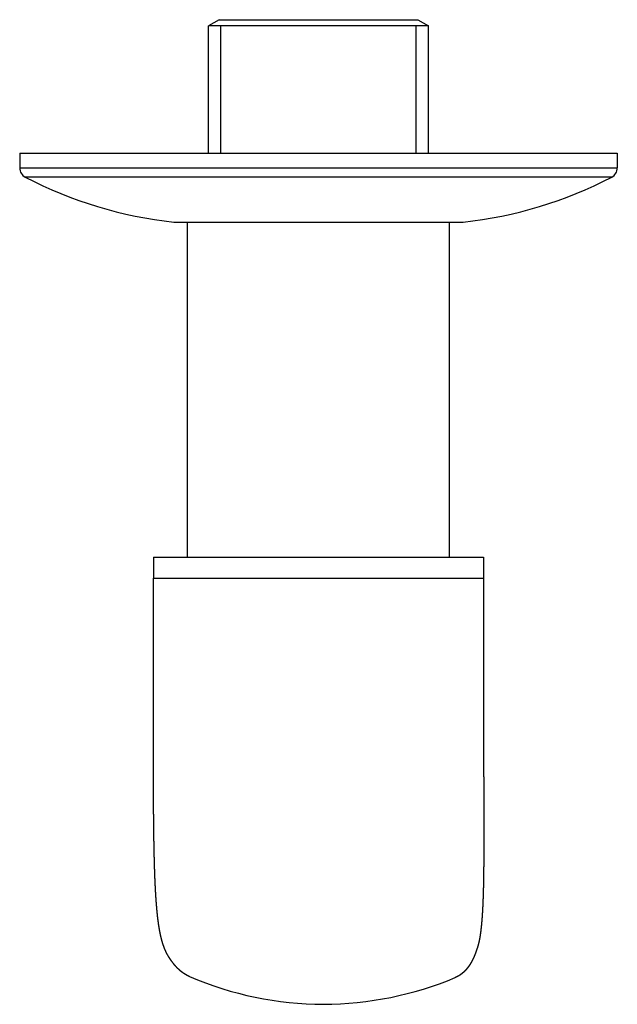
# Model space of a CAD drawing. Header units: millimetres. Extents: x -0.0285 to 0.0285, y -0.0812 to 0.0127.
import ezdxf

# ---------------------------------------------------------------- set-up
doc = ezdxf.new("R2010")
doc.units = ezdxf.units.MM
doc.layers.add('BLOCKS', color=3, linetype='Continuous')

msp = doc.modelspace()

# ---------------------------------------------------------------- linework, layer by layer
at = {"layer": 'BLOCKS'}
for p, q in [((-0.009477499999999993, 0.01272809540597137), (-0.01047749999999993, 0.01215074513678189)), ((-0.009477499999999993, 0.01272809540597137), (0.009477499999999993, 0.01272809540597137)), ((0.009477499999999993, 0.01272809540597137), (0.01047749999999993, 0.01215074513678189)), ((-0.01047749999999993, 0), (-0.01047749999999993, 0.01215074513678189)), ((0.01047749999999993, 0.01215074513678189), (-0.01047749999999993, 0.01215074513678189)), ((-0.00931500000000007, 0), (-0.00931500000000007, 0.01215074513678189)), ((0.009314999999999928, 0), (0.009314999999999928, 0.01215074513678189)), ((0.01047749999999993, 0), (0.01047749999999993, 0.01215074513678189)), ((-0.02850000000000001, 0), (-0.02850000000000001, -0.001398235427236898)), ((-0.02850000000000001, 0), (0, 0)), ((0, 0), (0.02850000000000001, 0)), ((0.02850000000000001, 0), (0.02850000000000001, -0.001398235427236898)), ((-0.02850000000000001, -0.001398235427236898), (0, -0.001398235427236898)), ((0, -0.001398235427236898), (0.02850000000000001, -0.001398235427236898)), ((0, -0.002285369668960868), (-0.0279615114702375, -0.002285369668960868)), ((0.02796151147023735, -0.002285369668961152), (0, -0.002285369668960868)), ((-0.01380378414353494, -0.006567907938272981), (0, -0.006567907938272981)), ((-0.01375, -0.006570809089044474), (0.01375, -0.006570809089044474)), ((-0.0125, -0.03852190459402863), (-0.0125, -0.006570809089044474)), ((0, -0.006567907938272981), (0.01380378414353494, -0.006567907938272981)), ((0.0125, -0.03852190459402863), (0.0125, -0.006570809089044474)), ((-0.01574999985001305, -0.03852190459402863), (-0.0002266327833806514, -0.03852190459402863)), ((-0.01575000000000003, -0.03852190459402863), (-0.01575000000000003, -0.04052190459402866)), ((-0.0002266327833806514, -0.03852190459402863), (0.01574836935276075, -0.03852190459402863)), ((0.01574836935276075, -0.03852190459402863), (0.01574999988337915, -0.03852190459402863)), ((0.01575000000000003, -0.03852190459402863), (0.01575000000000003, -0.04052190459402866)), ((-0.01575000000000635, -0.04052190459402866), (-0.0002266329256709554, -0.04052190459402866)), ((-0.0002266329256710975, -0.04052190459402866), (0.01574836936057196, -0.04052190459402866)), ((0.01574836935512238, -0.04052190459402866), (0.01574836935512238, -0.05289836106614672)), ((0.01574836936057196, -0.04052190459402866), (0.01575000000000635, -0.04052190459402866))]:
    msp.add_line(p, q, dxfattribs=at)
for centre, radius, start, end in [((-0.0275, -0.001398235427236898), 0.001, 180, 242.5153170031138), ((0.0275, -0.001398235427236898), 0.001, 297.4846829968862, 0), ((-0.009501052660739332, 0.03320000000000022), 0.04, 242.5153170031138, 263.8248431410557), ((0.009501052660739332, 0.03320000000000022), 0.04, 276.1751568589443, 297.4846829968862), ((-0.01375, -0.00607080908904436), 0.0005, 263.8248431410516, 270), ((0.01375, -0.00607080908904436), 0.0005, 270, 276.1751568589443), ((0.0005875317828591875, -0.04841136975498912), 0.0327427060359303, 246.8192234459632, 269.8061678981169), ((0.000267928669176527, -0.04783814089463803), 0.03331640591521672, 270.3602065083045, 292.5516829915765)]:
    msp.add_arc(centre, radius, start, end, dxfattribs=at)
for points, knots in [([(-0.01574819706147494, -0.05628715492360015), (-0.01574836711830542, -0.0559715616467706), (-0.01574855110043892, -0.05565537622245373), (-0.01574874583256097, -0.0553386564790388), (-0.015748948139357, -0.05502146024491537), (-0.01574915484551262, -0.05470384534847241), (-0.01574936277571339, -0.05438586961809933), (-0.0157495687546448, -0.05406759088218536), (-0.0157497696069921, -0.05374906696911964), (-0.01574996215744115, -0.05343035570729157), (-0.01575014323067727, -0.05311151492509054), (-0.01575030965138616, -0.05279260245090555), (-0.0157504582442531, -0.05247367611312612), (-0.01575058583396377, -0.05215479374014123), (-0.01575068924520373, -0.05183601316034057), (-0.01575076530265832, -0.05151739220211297), (-0.01575089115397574, -0.05067162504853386), (-0.01575094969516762, -0.04982584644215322), (-0.01575095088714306, -0.04898005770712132), (-0.0157509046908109, -0.04813426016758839), (-0.01575082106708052, -0.0472884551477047), (-0.01575070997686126, -0.04644264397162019), (-0.01575058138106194, -0.04559682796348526), (-0.0157504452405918, -0.04475100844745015), (-0.01575031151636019, -0.04390518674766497), (-0.01575019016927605, -0.04305936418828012), (-0.01575009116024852, -0.0422135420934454), (-0.01575002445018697, -0.04136772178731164), (-0.01575000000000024, -0.04052190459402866)], [0, 0, 0.3185422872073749, 0.6370845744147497, 0.9556268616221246, 1.274169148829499, 1.592711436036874, 1.911253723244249, 2.229796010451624, 2.548338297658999, 2.866880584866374, 3.185422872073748, 3.503965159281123, 3.822507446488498, 4.141049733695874, 4.459592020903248, 4.778134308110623, 5.623949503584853, 6.469764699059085, 7.315579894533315, 8.161395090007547, 9.007210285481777, 9.853025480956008, 10.69884067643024, 11.54465587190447, 12.3904710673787, 13.23628626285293, 14.08210145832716, 14.92791665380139, 15.77373184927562, 15.77373184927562]), ([(0.01575000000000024, -0.04052190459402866), (0.0157500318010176, -0.04163302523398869), (0.01575011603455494, -0.04274413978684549), (0.01575023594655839, -0.043855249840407), (0.01575037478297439, -0.04496635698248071), (0.01575051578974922, -0.04607746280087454), (0.01575064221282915, -0.0471885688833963), (0.01575073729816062, -0.04829967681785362), (0.0157507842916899, -0.04941078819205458), (0.01575076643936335, -0.05052190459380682), (0.01575068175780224, -0.05101411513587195), (0.01575049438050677, -0.05150629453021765), (0.0157502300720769, -0.05199841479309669), (0.01574991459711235, -0.05249044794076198), (0.01574957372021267, -0.05298236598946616), (0.01574923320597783, -0.05347414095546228), (0.0157489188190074, -0.0539657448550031), (0.01574865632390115, -0.05445714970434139), (0.01574847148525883, -0.05494832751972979), (0.01574839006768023, -0.05543925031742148), (0.0157484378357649, -0.05592989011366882)], [0, 0, 1.111124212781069, 2.222248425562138, 3.333372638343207, 4.444496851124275, 5.555621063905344, 6.666745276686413, 7.777869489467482, 8.88899370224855, 10.00011791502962, 10.49233681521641, 10.9845557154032, 11.47677461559, 11.96899351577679, 12.46121241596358, 12.95343131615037, 13.44565021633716, 13.93786911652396, 14.43008801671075, 14.92230691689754, 15.41452581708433, 15.41452581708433]), ([(-0.01230109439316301, -0.07851067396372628), (-0.01241868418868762, -0.078456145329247), (-0.01253418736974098, -0.07839727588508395), (-0.01264758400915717, -0.07833412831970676), (-0.0127588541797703, -0.07826676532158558), (-0.01286797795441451, -0.07819524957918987), (-0.01297493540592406, -0.07811964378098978), (-0.01307970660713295, -0.07804001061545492), (-0.01318227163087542, -0.07795641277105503), (-0.01328261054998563, -0.07786891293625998), (-0.01338070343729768, -0.07777757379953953), (-0.0134765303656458, -0.0776824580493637), (-0.01357007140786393, -0.07758362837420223), (-0.01366130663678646, -0.07748114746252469), (-0.01375021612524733, -0.07737507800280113), (-0.01383677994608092, -0.07726548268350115), (-0.01402303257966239, -0.07701683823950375), (-0.01420507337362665, -0.07675329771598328), (-0.01438153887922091, -0.07646339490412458), (-0.01455106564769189, -0.07613566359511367), (-0.0147122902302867, -0.0757586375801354), (-0.01486384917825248, -0.07532085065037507), (-0.01500437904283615, -0.07481083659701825), (-0.01513251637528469, -0.07421712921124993), (-0.01524689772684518, -0.07352826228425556), (-0.01527014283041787, -0.07336279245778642), (-0.01529265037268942, -0.07319304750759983), (-0.01531442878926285, -0.0730190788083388), (-0.01533548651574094, -0.07284093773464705), (-0.01535583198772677, -0.07265867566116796), (-0.01537547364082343, -0.07247234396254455), (-0.01539441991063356, -0.07228199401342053), (-0.01541267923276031, -0.07208767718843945), (-0.01543026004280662, -0.07188944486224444), (-0.01544717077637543, -0.07168734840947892), (-0.01546341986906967, -0.07148143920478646), (-0.0154790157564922, -0.07127176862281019), (-0.01549396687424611, -0.07105838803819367), (-0.01550828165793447, -0.07084134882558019), (-0.01552196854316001, -0.07062070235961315), (-0.01553503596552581, -0.07039650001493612), (-0.01554749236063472, -0.07016879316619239), (-0.0155593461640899, -0.0699376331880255), (-0.01557145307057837, -0.06968541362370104), (-0.01558297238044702, -0.06942887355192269), (-0.01559392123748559, -0.0691681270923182), (-0.01560431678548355, -0.06890328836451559), (-0.01561417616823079, -0.0686344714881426), (-0.01562351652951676, -0.06836179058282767), (-0.01563235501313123, -0.0680853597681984), (-0.01564070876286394, -0.06780529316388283), (-0.01564859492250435, -0.06752170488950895), (-0.01565603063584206, -0.06723470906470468), (-0.01566303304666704, -0.06694441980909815), (-0.01566961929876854, -0.06665095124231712), (-0.01567580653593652, -0.06635441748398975), (-0.01568161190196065, -0.06605493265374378), (-0.01568705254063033, -0.06575261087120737), (-0.01569214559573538, -0.06544756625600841), (-0.01569690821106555, -0.0651399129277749), (-0.01570135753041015, -0.06482976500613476), (-0.01570551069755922, -0.06451723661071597), (-0.01570938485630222, -0.06420244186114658), (-0.01571289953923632, -0.06389511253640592), (-0.01571620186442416, -0.06358516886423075), (-0.01571929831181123, -0.0632727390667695), (-0.01572219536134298, -0.06295795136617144), (-0.01572489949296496, -0.06264093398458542), (-0.01572741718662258, -0.06232181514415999), (-0.01572975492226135, -0.06200072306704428), (-0.01573191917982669, -0.06167778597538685), (-0.01573391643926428, -0.06135313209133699), (-0.01573575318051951, -0.06102688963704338), (-0.01573743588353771, -0.06069918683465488), (-0.01573897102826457, -0.06037015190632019), (-0.01574036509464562, -0.06003991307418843), (-0.01574162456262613, -0.05970859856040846), (-0.01574275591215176, -0.05937633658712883), (-0.015743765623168, -0.05904325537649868), (-0.0157446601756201, -0.05870948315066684), (-0.01574544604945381, -0.05837514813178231), (-0.01574612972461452, -0.05804037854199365), (-0.01574671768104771, -0.05770530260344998), (-0.01574714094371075, -0.0574223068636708), (-0.01574749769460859, -0.0571389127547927), (-0.0157477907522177, -0.056855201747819), (-0.01574802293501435, -0.05657125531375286), (-0.01574819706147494, -0.0562871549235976)], [0, 0, 0.6675342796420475, 1.335068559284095, 2.002602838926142, 2.67013711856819, 3.337671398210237, 4.005205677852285, 4.672739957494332, 5.34027423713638, 6.007808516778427, 6.675342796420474, 7.342877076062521, 8.01041135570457, 8.677945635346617, 9.345479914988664, 10.01301419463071, 11.48204705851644, 12.95107992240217, 14.4201127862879, 15.88914565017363, 17.35817851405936, 18.82721137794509, 20.29624424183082, 21.76527710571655, 23.23430996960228, 23.55840213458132, 23.88249429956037, 24.20658646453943, 24.53067862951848, 24.85477079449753, 25.17886295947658, 25.50295512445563, 25.82704728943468, 26.15113945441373, 26.47523161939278, 26.79932378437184, 27.12341594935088, 27.44750811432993, 27.77160027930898, 28.09569244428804, 28.41978460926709, 28.74387677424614, 29.06796893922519, 29.41593191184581, 29.76389488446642, 30.11185785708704, 30.45982082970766, 30.80778380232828, 31.15574677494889, 31.50370974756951, 31.85167272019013, 32.19963569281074, 32.54759866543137, 32.89556163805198, 33.24352461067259, 33.59148758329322, 33.93945055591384, 34.28741352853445, 34.63537650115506, 34.98333947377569, 35.3313024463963, 35.67926541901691, 36.02722839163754, 36.36427465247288, 36.70132091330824, 37.03836717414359, 37.37541343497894, 37.71245969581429, 38.04950595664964, 38.38655221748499, 38.72359847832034, 39.06064473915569, 39.39769099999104, 39.73473726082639, 40.07178352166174, 40.40882978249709, 40.74587604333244, 41.08292230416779, 41.41996856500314, 41.7570148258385, 42.09406108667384, 42.43110734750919, 42.76815360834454, 43.05249204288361, 43.33683047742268, 43.62116891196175, 43.90550734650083, 44.18984578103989, 44.18984578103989]), ([(0.0157484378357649, -0.05592989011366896), (0.01574856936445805, -0.05627486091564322), (0.01574878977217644, -0.05662003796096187), (0.01574909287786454, -0.05696527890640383), (0.01574947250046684, -0.05731044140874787), (0.01574992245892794, -0.0576553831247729), (0.01575043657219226, -0.05799996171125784), (0.01575100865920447, -0.05834403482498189), (0.01575163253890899, -0.05868746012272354), (0.01575230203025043, -0.05903009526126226), (0.0157530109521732, -0.0593717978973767), (0.01575375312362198, -0.05971242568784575), (0.01575452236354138, -0.06005183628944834), (0.01575531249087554, -0.06038988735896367), (0.0157561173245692, -0.06072643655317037), (0.01575693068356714, -0.06106134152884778), (0.01575774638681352, -0.06139445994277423), (0.01575855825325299, -0.06172564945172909), (0.01575936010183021, -0.06205476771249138), (0.01576014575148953, -0.06238167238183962), (0.01576090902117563, -0.06270622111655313), (0.01576161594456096, -0.06301819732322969), (0.01576227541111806, -0.0633285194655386), (0.01576287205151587, -0.06363707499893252), (0.01576339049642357, -0.06394375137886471), (0.01576381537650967, -0.06424843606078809), (0.01576413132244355, -0.06455101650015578), (0.01576432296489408, -0.06485138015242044), (0.01576437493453, -0.06514941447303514), (0.01576427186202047, -0.06544500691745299), (0.01576399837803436, -0.06573804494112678), (0.01576353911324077, -0.06602841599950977), (0.01576287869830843, -0.06631600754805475), (0.0157620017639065, -0.06660070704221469), (0.01576089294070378, -0.06688240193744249), (0.01575953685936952, -0.06716097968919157), (0.01575791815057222, -0.0674363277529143), (0.0157560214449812, -0.06770833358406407), (0.0157538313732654, -0.06797688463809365), (0.01575133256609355, -0.06824186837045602), (0.01574850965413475, -0.0685031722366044), (0.01574530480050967, -0.0687621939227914), (0.01574168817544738, -0.06901796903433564), (0.015737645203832, -0.06927041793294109), (0.01573316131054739, -0.069519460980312), (0.01572822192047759, -0.06976501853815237), (0.01572281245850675, -0.07000701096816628), (0.01571691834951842, -0.07024535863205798), (0.01571052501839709, -0.07047998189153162), (0.01570361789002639, -0.0707108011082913), (0.01569618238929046, -0.07093773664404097), (0.01568820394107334, -0.07116070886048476), (0.01567966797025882, -0.07137963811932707), (0.01567055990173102, -0.07159444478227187), (0.01566086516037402, -0.07180504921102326), (0.01565056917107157, -0.07201137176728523), (0.01563965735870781, -0.07221333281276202), (0.01562811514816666, -0.07241085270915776), (0.01561592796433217, -0.07260385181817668), (0.01560308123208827, -0.07279225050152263), (0.01558956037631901, -0.0729759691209), (0.01557515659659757, -0.0731581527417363), (0.01556014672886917, -0.07333553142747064), (0.01554450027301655, -0.07350814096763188), (0.01552818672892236, -0.073676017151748), (0.01551117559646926, -0.07383919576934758), (0.0154934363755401, -0.07399771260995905), (0.01547493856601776, -0.07415160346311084), (0.01545565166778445, -0.07430090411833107), (0.01543554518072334, -0.07444565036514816), (0.015414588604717, -0.07458587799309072), (0.01539275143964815, -0.07472162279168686), (0.01537000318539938, -0.07485292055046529), (0.01534631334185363, -0.074979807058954), (0.01532165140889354, -0.0751023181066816), (0.01529598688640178, -0.07522048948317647), (0.01526928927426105, -0.07533435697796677), (0.01524152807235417, -0.0754439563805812), (0.01521267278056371, -0.07554932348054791), (0.01518269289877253, -0.07565049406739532), (0.01515155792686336, -0.07574750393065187), (0.01511754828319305, -0.07584867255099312), (0.01508468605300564, -0.07594509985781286), (0.01505283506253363, -0.07603708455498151), (0.01502185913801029, -0.07612492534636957), (0.01499162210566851, -0.07620892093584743), (0.01496198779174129, -0.07628937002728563), (0.01493282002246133, -0.07636657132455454), (0.01490398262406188, -0.07644082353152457), (0.01487533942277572, -0.0765124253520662), (0.01484675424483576, -0.07658167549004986), (0.01481809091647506, -0.07664887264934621), (0.01478921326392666, -0.07671431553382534), (0.01475998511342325, -0.07677830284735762), (0.01473027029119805, -0.0768411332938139), (0.01469993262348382, -0.07690310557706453), (0.0146688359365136, -0.07696451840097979), (0.01463684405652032, -0.07702567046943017), (0.0146038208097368, -0.07708686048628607), (0.01456963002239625, -0.07714838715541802), (0.01453413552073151, -0.0772105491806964), (0.01446260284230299, -0.07732979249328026), (0.01438808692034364, -0.07744526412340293), (0.01431061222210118, -0.07755685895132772), (0.01423020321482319, -0.07766447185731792), (0.01414688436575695, -0.07776799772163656), (0.01406068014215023, -0.07786733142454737), (0.01397161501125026, -0.07796236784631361), (0.01387971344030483, -0.07805300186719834), (0.01378499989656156, -0.07813912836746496), (0.01368749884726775, -0.07822064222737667), (0.01358723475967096, -0.07829743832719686), (0.01348423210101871, -0.07836941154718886), (0.01337851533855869, -0.07843645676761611), (0.0132701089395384, -0.07849846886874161), (0.01315903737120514, -0.07855534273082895), (0.01304532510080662, -0.07860697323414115)], [0, 0, 0.3448783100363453, 0.6897566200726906, 1.034634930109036, 1.379513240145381, 1.724391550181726, 2.069269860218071, 2.414148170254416, 2.759026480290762, 3.103904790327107, 3.448783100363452, 3.793661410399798, 4.138539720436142, 4.483418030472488, 4.828296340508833, 5.173174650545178, 5.518052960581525, 5.862931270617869, 6.207809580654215, 6.552687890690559, 6.897566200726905, 7.231183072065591, 7.564799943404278, 7.898416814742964, 8.232033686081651, 8.565650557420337, 8.899267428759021, 9.232884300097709, 9.566501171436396, 9.900118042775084, 10.23373491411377, 10.56735178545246, 10.90096865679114, 11.23458552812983, 11.56820239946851, 11.9018192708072, 12.23543614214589, 12.56905301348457, 12.90266988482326, 13.23628675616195, 13.56990362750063, 13.90505339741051, 14.24020316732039, 14.57535293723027, 14.91050270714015, 15.24565247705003, 15.58080224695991, 15.91595201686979, 16.25110178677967, 16.58625155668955, 16.92140132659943, 17.25655109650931, 17.59170086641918, 17.92685063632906, 18.26200040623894, 18.59715017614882, 18.9322999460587, 19.26744971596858, 19.60259948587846, 19.93774925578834, 20.27289902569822, 20.61404756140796, 20.9551960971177, 21.29634463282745, 21.63749316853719, 21.97864170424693, 22.31979023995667, 22.66093877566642, 23.00208731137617, 23.34323584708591, 23.68438438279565, 24.02553291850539, 24.36668145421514, 24.70782998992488, 25.04897852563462, 25.39012706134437, 25.73127559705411, 26.07242413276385, 26.41357266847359, 26.75472120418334, 27.09586973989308, 27.46827027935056, 27.84067081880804, 28.21307135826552, 28.585471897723, 28.95787243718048, 29.33027297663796, 29.70267351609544, 30.07507405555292, 30.44747459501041, 30.81987513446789, 31.19227567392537, 31.56467621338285, 31.93707675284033, 32.30947729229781, 32.68187783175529, 33.05427837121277, 33.42667891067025, 33.79907945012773, 34.17147998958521, 34.5438805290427, 35.26449475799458, 35.98510898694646, 36.70572321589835, 37.42633744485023, 38.14695167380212, 38.867565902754, 39.58818013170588, 40.30879436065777, 41.02940858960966, 41.75002281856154, 42.47063704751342, 43.19125127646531, 43.9118655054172, 44.63247973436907, 45.35309396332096, 46.07370819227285, 46.07370819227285])]:
    msp.add_open_spline(points, degree=1, knots=knots, dxfattribs=at)
msp.add_open_spline([(0.01574836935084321, -0.05289836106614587), (0.01574838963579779, -0.05390677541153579), (0.01574816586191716, -0.05492069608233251), (0.0157484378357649, -0.05592989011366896)], degree=3, dxfattribs=at)

doc.saveas('drawing.dxf')
